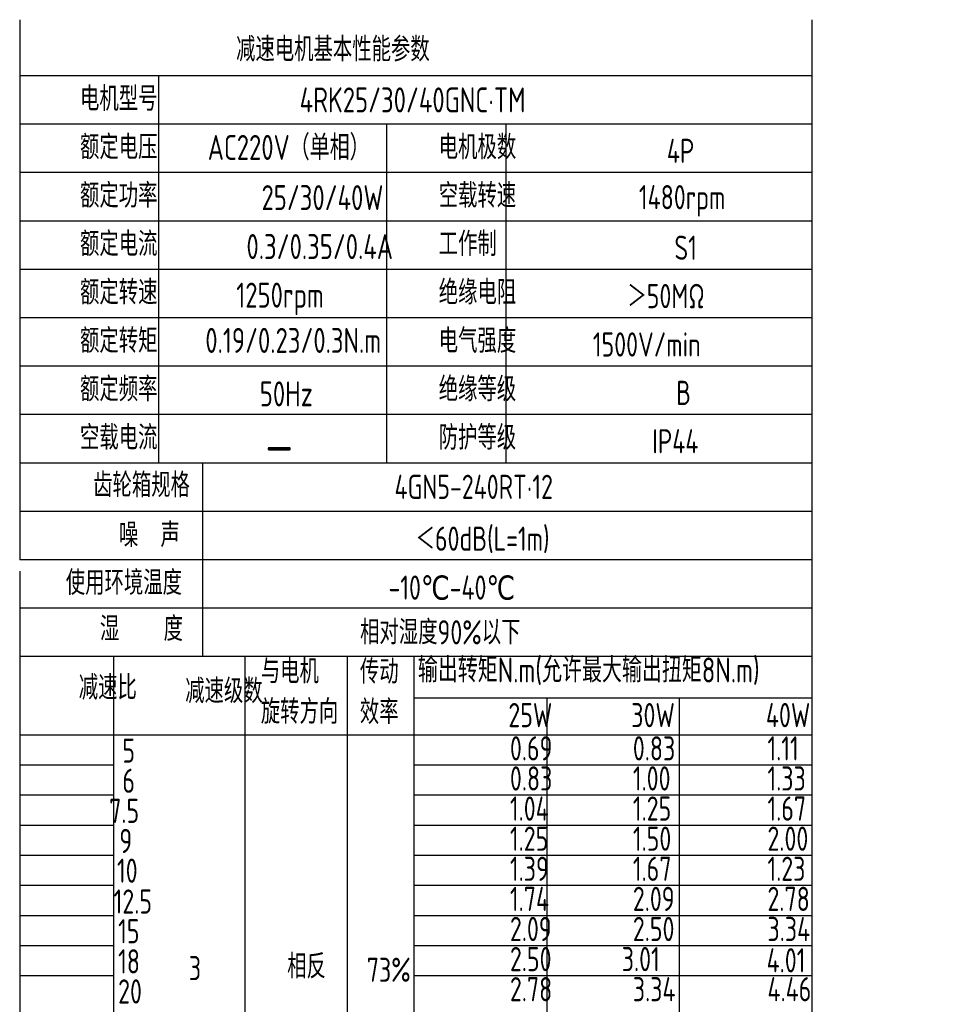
# Model space of a CAD drawing. Header units: inches. Extents: x -753 to 5070, y -3075 to 1581.
# Tile 80 of 178: x 3345 to 3604, y -2037 to -1760. Entities that reach past the tile are written whole.
import ezdxf

# ---------------------------------------------------------------- set-up
doc = ezdxf.new("R2010")
doc.units = ezdxf.units.IN
doc.header["$LTSCALE"] = 10
doc.header["$MEASUREMENT"] = 0
for name, color, linetype in [('1轮廓实线层', 7, 'Continuous'), ('2细线层', 4, 'Continuous'), ('6文字层', 3, 'Continuous')]:
    doc.layers.add(name, color=color, linetype=linetype)
doc.styles.add('PC_TEXTSTYLE', font='isocp.shx', dxfattribs={"width": 0.8, "bigfont": 'HZFS.SHX'})

msp = doc.modelspace()

# ---------------------------------------------------------------- linework, layer by layer
at = {"layer": '1轮廓实线层'}
for p, q in [((3344.949, -1759.58), (3344.949, -1912.017)), ((3568.381, -1759.58), (3568.381, -2150.399)), ((3344.949, -1915.232), (3344.949, -2189.262))]:
    msp.add_line(p, q, dxfattribs=at)
at = {"layer": '1轮廓实线层', "color": 4}
for p, q in [((3456.274, -1950.927), (3568.381, -1950.927)), ((3493.644, -1950.927), (3493.644, -2165.278)), ((3531.014, -1950.927), (3531.014, -2165.278))]:
    msp.add_line(p, q, dxfattribs=at)
at = {"layer": '2细线层'}
for p, q in [((3568.381, -1775.428), (3344.949, -1775.428)), ((3384.087, -1775.428), (3384.087, -1884.699)), ((3568.381, -1789.086), (3344.949, -1789.086)), ((3448.418, -1789.086), (3448.418, -1884.699)), ((3482.109, -1789.086), (3482.109, -1884.699)), ((3568.381, -1802.745), (3344.949, -1802.745)), ((3568.381, -1816.404), (3344.949, -1816.404)), ((3568.381, -1830.063), (3344.949, -1830.063)), ((3568.381, -1843.722), (3344.949, -1843.722)), ((3568.381, -1857.381), (3344.949, -1857.381)), ((3568.381, -1871.04), (3344.949, -1871.04)), ((3568.381, -1884.699), (3344.949, -1884.699)), ((3396.504, -1884.699), (3396.504, -1939.335)), ((3568.381, -1898.358), (3344.949, -1898.358)), ((3568.381, -1912.017), (3344.949, -1912.017)), ((3568.381, -1912.017), (3344.949, -1912.017)), ((3568.381, -1925.676), (3344.949, -1925.676)), ((3568.381, -1925.676), (3344.949, -1925.676)), ((3512.326, -1939.335), (3344.949, -1939.335)), ((3568.381, -1939.335), (3344.949, -1939.335)), ((3371.494, -2165.278), (3371.494, -1939.335)), ((3408.587, -2165.278), (3408.587, -1939.335)), ((3437.433, -2165.278), (3437.433, -1939.335)), ((3456.274, -2165.278), (3456.274, -1939.335)), ((3344.949, -1961.371), (3568.381, -1961.371)), ((3344.949, -1969.867), (3371.494, -1969.867)), ((3456.274, -1969.867), (3568.381, -1969.867)), ((3344.949, -1978.364), (3371.494, -1978.364)), ((3456.274, -1978.364), (3568.381, -1978.364)), ((3344.949, -1986.86), (3371.494, -1986.86)), ((3456.274, -1986.86), (3568.381, -1986.86)), ((3344.949, -1995.356), (3371.494, -1995.356)), ((3456.274, -1995.356), (3568.381, -1995.356)), ((3344.949, -2003.852), (3371.494, -2003.852)), ((3456.274, -2003.852), (3568.381, -2003.852)), ((3344.949, -2012.348), (3371.494, -2012.348)), ((3456.274, -2012.348), (3568.381, -2012.348)), ((3344.949, -2020.844), (3371.494, -2020.844)), ((3456.274, -2020.844), (3568.381, -2020.844)), ((3344.949, -2029.34), (3371.494, -2029.34)), ((3456.274, -2029.34), (3568.381, -2029.34))]:
    msp.add_line(p, q, dxfattribs=at)

# ---------------------------------------------------------------- texts
at = {"layer": '6文字层', "attachment_point": 1, "style": 'PC_TEXTSTYLE'}
for s, insert, char_height, width in [('{\\C3;减速电机基本性能参数}', (3405.986, -1764.526), 6.82948, 79.68493), ('{\\C3;         电机型号 }', (3333.849, -1778.481), 6.82948, 79.68493), ('\\pi5.3495;{\\C3;      4RK25/30/40GNC·TM}', (3399.254, -1778.697), 7.04396, 97.70874), ('{\\C3;         额定电压}', (3333.849, -1792.14), 6.82948, 79.68493), ('{\\C3;       AC220V（单相）}', (3375.453, -1792.111), 7.04396, 82.18743), ('{\\C3;         电机极数}', (3435.047, -1792.14), 6.82948, 79.68493), ('{\\C3;         4P}', (3499.411, -1793.189), 6.82948, 79.68493), ('{\\C3;         额定功率}', (3333.849, -1805.799), 6.82948, 79.68493), ('{\\C3;              25/30/40W}', (3368.069, -1806.272), 7.04396, 82.18743), ('{\\C3;         空载转速}', (3435.047, -1805.799), 6.82948, 79.68493), ('{\\C3;          1480rpm}', (3488.394, -1806.255), 6.82948, 79.68493), ('{\\C3;         额定电流}', (3333.849, -1819.458), 6.82948, 79.68493), ('{\\C3;              0.3/0.35/0.4A}', (3363.818, -1820.088), 7.04396, 82.18743), ('{\\C3;         工作制}', (3435.047, -1819.458), 6.82948, 79.68493), ('{\\C3;           S1}', (3495.295, -1820.507), 6.82948, 79.68493), ('{\\C3;         额定转速}', (3333.849, -1833.117), 6.82948, 79.68493), ('{\\C3;       1250rpm}', (3383.501, -1833.796), 7.04396, 82.18743), ('{\\C3;         绝缘电阻}', (3435.047, -1833.117), 6.82948, 79.68493), ('{\\C3;       ＞50MΩ}', (3494.523, -1834.166), 6.82948, 79.68493), ('{\\C3;         额定转矩}', (3333.849, -1846.776), 6.82948, 79.68493), ('{\\C3;       0.19/0.23/0.3N.m}', (3374.754, -1846.571), 7.04396, 82.18743), ('{\\C3;         电气强度}', (3435.047, -1846.776), 6.82948, 79.68493), ('{\\C3;  1500V/min}', (3500.391, -1847.825), 6.82948, 79.68493), ('{\\C3;         额定频率}', (3333.849, -1860.435), 6.82948, 79.68493), ('{\\C3;        50Hz}', (3386.913, -1861.662), 7.04396, 82.18743), ('{\\C3;         绝缘等级}', (3435.047, -1860.435), 6.82948, 79.68493), ('{\\C3;          B}', (3498.896, -1861.484), 6.82948, 79.68493), ('{\\C3;         空载电流}', (3333.849, -1874.094), 6.82948, 79.68493), ('{\\C3;         防护等级}', (3435.047, -1874.094), 6.82948, 79.68493), ('{\\C3;         IP44}', (3495.295, -1875.142), 6.82948, 79.68493), ('{\\C3;        \\H1.6708x;—}', (3389.31, -1873.787), 6.82948, 79.68493), ('{\\C3;              齿轮箱规格}', (3321.94, -1887.509), 6.82948, 79.68493), ('{\\C3;             4GN5-240RT·12}', (3410.081, -1887.998), 6.82948, 96.79625), ('{\\C3;              噪  声}', (3329.225, -1901.592), 6.82948, 79.68493), ('{\\C3;              ＜60dB(L=1m)}', (3412.9, -1902.636), 6.82948, 79.68493), ('{\\C3;       使用环境温度}', (3336.09, -1915.071), 6.82948, 79.68493), ('{\\C3;       -10℃-40℃}', (3427.12, -1916.429), 6.82948, 79.68493), ('{\\C3;           湿    度}', (3333.218, -1928.08), 6.82948, 79.68493), ('{\\C3;      相对湿度90%以下}', (3422.232, -1929.052), 6.82948, 79.68493), ('{\\C3;与电机\\P旋转方向}', (3412.967, -1940.078), 6.8295, 79.68493), ('{\\C3;传动\\P效率}', (3440.92, -1940.149), 6.8295, 79.68493), ('{\\C3;输出转矩N.m(允许最大输出扭矩8N.m)}', (3457.266, -1939.584), 7.04396, 122.53347), ('{\\C3;              减速比}', (3317.877, -1944.64), 6.82948, 79.68493), ('{\\C3;              减速级数}', (3347.901, -1945.63), 6.82948, 79.68493), ('{\\C3;                25W}', (3432.823, -1952.423), 6.82948, 79.68493), ('{\\C3;                30W}', (3467.502, -1952.423), 6.82948, 79.68493), ('{\\C3;                40W}', (3505.478, -1952.423), 6.82948, 79.68493), ('{\\C3;                0.69}', (3433.268, -1961.804), 6.82948, 79.68493), ('{\\C3;                0.83}', (3467.947, -1961.804), 6.82948, 79.68493), ('{\\C3;                   5}', (3314.568, -1962.445), 6.82948, 79.68493), ('{\\C3;                1.11}', (3505.923, -1961.804), 6.82948, 79.68493), ('{\\C3;                   6}', (3314.568, -1970.941), 6.82948, 79.68493), ('{\\C3;                0.83}', (3433.268, -1970.3), 6.82948, 79.68493), ('{\\C3;                1.00}', (3467.947, -1970.3), 6.82948, 79.68493), ('{\\C3;                1.33}', (3505.923, -1970.3), 6.82948, 79.68493), ('{\\C3;                  7.5}', (3313.969, -1979.437), 6.82948, 79.68493), ('{\\C3;                1.04}', (3433.268, -1978.796), 6.82948, 79.68493), ('{\\C3;                1.25}', (3467.947, -1978.796), 6.82948, 79.68493), ('{\\C3;                1.67}', (3505.923, -1978.796), 6.82948, 79.68493), ('{\\C3;                  9}', (3316.846, -1987.933), 6.82948, 79.68493), ('{\\C3;                1.25}', (3433.268, -1987.292), 6.82948, 79.68493), ('{\\C3;                1.50}', (3467.947, -1987.292), 6.82948, 79.68493), ('{\\C3;                2.00}', (3505.923, -1987.292), 6.82948, 79.68493), ('{\\C3;                   10}', (3313.049, -1996.326), 6.82948, 79.68493), ('{\\C3;                1.39}', (3433.268, -1995.788), 6.82948, 79.68493), ('{\\C3;                1.67}', (3467.947, -1995.788), 6.82948, 79.68493), ('{\\C3;                1.23}', (3505.923, -1995.788), 6.82948, 79.68493), ('{\\C3;                   12.5}', (3312.099, -2005.031), 6.82948, 79.68493), ('{\\C3;                1.74}', (3433.268, -2004.284), 6.82948, 79.68493), ('{\\C3;                2.09}', (3467.947, -2004.284), 6.82948, 79.68493), ('{\\C3;                2.78}', (3505.923, -2004.284), 6.82948, 79.68493), ('{\\C3;                   15}', (3313.37, -2013.421), 6.82948, 79.68493), ('{\\C3;                2.09}', (3433.268, -2012.78), 6.82948, 79.68493), ('{\\C3;                2.50}', (3467.947, -2012.78), 6.82948, 79.68493), ('{\\C3;                3.34}', (3505.923, -2012.78), 6.82948, 79.68493), ('{\\C3;                   18}', (3313.37, -2021.917), 6.82948, 79.68493), ('{\\C3;     相反}', (3404.791, -2023.336), 6.82948, 79.68493), ('{\\C3;                2.50}', (3433.268, -2021.276), 6.82948, 79.68493), ('{\\C3;               3.01}', (3467.947, -2021.276), 6.82948, 79.68493), ('{\\C3;               4.01}', (3508.801, -2021.622), 6.82948, 79.68493), ('{\\C3;     3}', (3377.055, -2023.82), 6.82948, 79.68493), ('{\\C3;  73%}', (3436.622, -2024.288), 6.82948, 79.68493), ('{\\C3;                   20}', (3313.37, -2030.413), 6.82948, 79.68493), ('{\\C3;                2.78}', (3433.268, -2029.773), 6.82948, 79.68493), ('{\\C3;                3.34}', (3467.947, -2029.773), 6.82948, 79.68493), ('{\\C3;                4.46}', (3505.923, -2029.773), 6.82948, 79.68493)]:
    msp.add_mtext(s, dxfattribs=dict(at, insert=insert, char_height=char_height, width=width))

doc.saveas('drawing.dxf')
